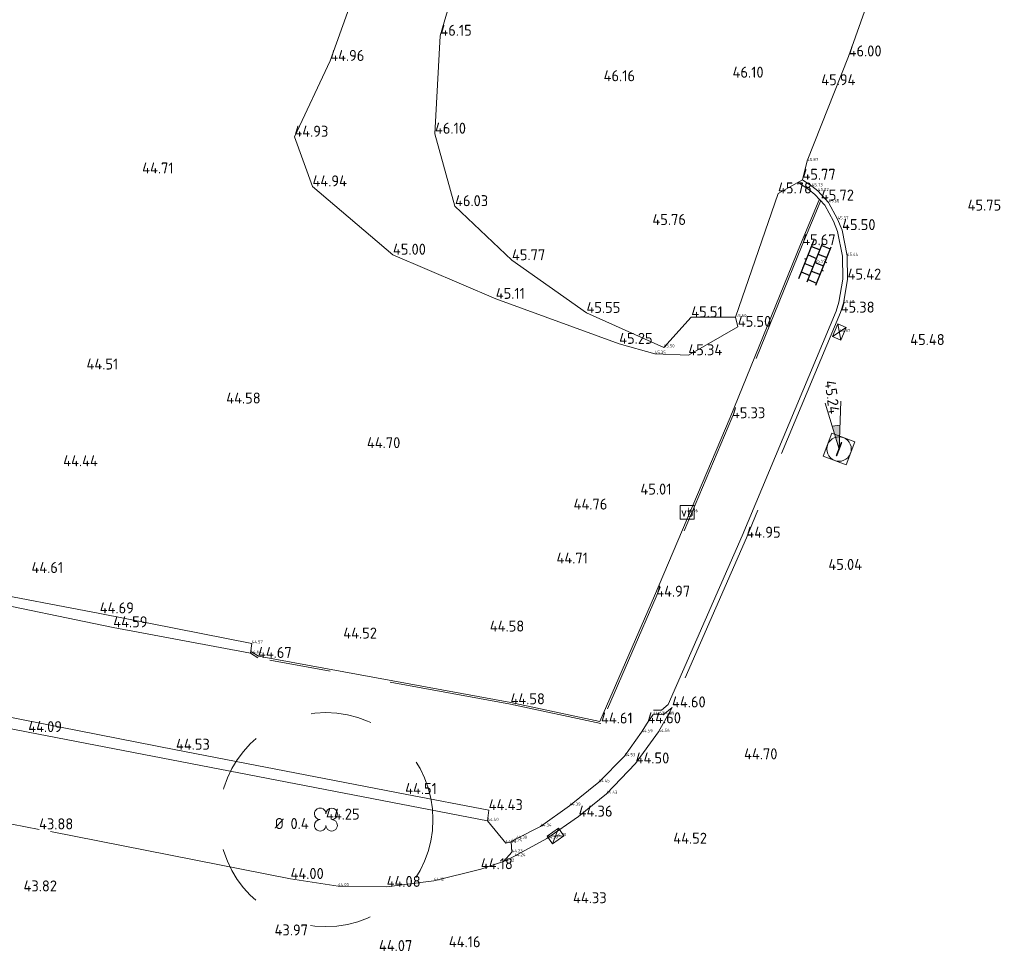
# Model space of a CAD drawing. Header units: metres. Extents: x 186395 to 186519, y 444379 to 444517.
# Tile 3 of 6: x 186458 to 186490, y 444411 to 444442. Entities that reach past the tile are written whole.
import ezdxf
from ezdxf.enums import TextEntityAlignment as Align

# ---------------------------------------------------------------- set-up
doc = ezdxf.new("R2010")
doc.units = ezdxf.units.M
for name, pattern in [('VH-OPSLUITBAND-SO', [10, 4, -2, 2, -2]), ('VH-RIJWIELPADBAND-SO', [20, 8, -2, 2, -2, 0, -2, 2, -2]), ('VH-TROTTOIRBAND-SO', [15, 5, -2, 2, -2, 2, -2]), ('ZZ-HIDDEN-SO', [4, 2, -2])]:
    doc.linetypes.add(name, pattern=pattern)
doc.layers.get('0').update_dxf_attribs({"lineweight": 25})
for name, color, linetype, lineweight in [('B-ME-GR-BOOM_BOOMKRUIN-S', 94, 'Continuous', 18), ('B-ME-GR-BOOM_KRUIN-G', 94, 'ZZ-HIDDEN-SO', 13), ('B-ME-GW-TALUD_KRUIN-G', 30, 'Continuous', 18), ('B-ME-IE-MEUBILAIR_WEGMEUBILAIR_VERKEERSBORD-S', 7, 'Continuous', 18), ('B-ME-IE-TERREINAFSCHEIDING_KUNSTMATIG_MUUR-G', 10, 'IE-TERREINAFSCHEIDING_KUNSTMATIG-SO', 18), ('B-ME-RI-DWA_RIOOLPUT-S', 20, 'Continuous', 18), ('B-ME-RI-PUTDEKSELHOOGTE-S-200', 7, 'Continuous', 18), ('B-ME-RI-STRAATKOLK-S', 7, 'Continuous', 18), ('B-ME-VH-KANTOPSLUITING_ACHTERKANTBAND-G', 250, 'Continuous', 13), ('B-ME-VH-KANTOPSLUITING_OPSLUITBAND_60-G', 150, 'VH-OPSLUITBAND-SO', 18), ('B-ME-VH-KANTOPSLUITING_RIJWIELPADBAND-G', 10, 'VH-RIJWIELPADBAND-SO', 18), ('B-ME-VH-KANTVERHARDING_TEGEL-G', 252, 'Continuous', 18), ('B-ME-VH-KLINKERS-G', 252, 'Continuous', 18), ('B-ME-VH-OPENVERHARDING_TEGEL-S', 252, 'Continuous', 25)]:
    doc.layers.add(name, color=color, linetype=linetype, lineweight=lineweight)
doc.layers.add('B-ME-GW-TALUD_TEEN-G', color=7, linetype='Continuous', lineweight=18, true_color=0xa35200)
doc.layers.add('B-ME-VH-KANTOPSLUITING_TROTTOIRBAND_130 150-G', color=6, linetype='VH-TROTTOIRBAND-SO', lineweight=18, true_color=0xff00ff)
doc.layers.add('X-XX-AL-HOOGTELABEL_VERBORGEN-T18', color=2, linetype='Continuous', lineweight=18, plot=False)
for name, color, linetype in [('X-XX-AL-MEETPUNT_DATA_HOOGTE-T18', 150, 'Continuous'), ('X-XX-GR-BOOM_HOOGTE-T', 94, 'Continuous'), ('X-XX-GR-BOOM_KRUINBREEDTE-T', 94, 'Continuous'), ('X-XX-GR-BOOM_SOORT-T', 94, 'Continuous'), ('X-XX-GR-BOOM_STAMDIAMETER-T', 94, 'Continuous')]:
    doc.layers.add(name, color=color, linetype=linetype)
doc.styles.add('NLCS-ISO', font='NLCS-ISO.ttf')
doc.styles.add('NLCS-ISO-ANNOTATIVE-T18', font='NLCS-ISO.ttf', dxfattribs={"height": 1.8})
doc.styles.add('NLCS-ISO-M200-T18', font='NLCS-ISO.ttf', dxfattribs={"height": 0.36})
doc.linetypes.add('IE-TERREINAFSCHEIDING_KUNSTMATIG-SO', pattern='A,4,[82,NLCS.SHX,S=0.75,R=90,X=0,Y=0],4,-2', length=10)

# ---------------------------------------------------------------- blocks, each defined once
blk = doc.blocks.new('SRI-PUT_INSPECTIE-SO')
at = {"flags": 128}
blk.add_lwpolyline([(-2, -2), (2, -2), (2, 2), (-2, 2)], close=True, dxfattribs=at)
blk.add_circle((0, 0), 2)
at = {"style": 'NLCS-ISO'}
blk.add_text('I', height=2.5, dxfattribs=at).set_placement((0, -0.01), align=Align.MIDDLE_CENTER)
blk = doc.blocks.new('SRI-STRAATKOLK-SO')
for p, q in [((-1.125, -0.75), (1.125, 0.75)), ((1.125, -0.75), (-1.125, 0.75))]:
    blk.add_line(p, q)
at = {"flags": 128}
blk.add_lwpolyline([(-1.125, -0.75), (1.125, -0.75), (1.125, 0.75), (-1.125, 0.75)], close=True, dxfattribs=at)
blk = doc.blocks.new('SVH-TEGEL-SO')
for p, q in [((-1.5, 1.62), (-1.5, 1.5)), ((0, 1.81), (0, 1.5)), ((1.5, 1.62), (1.5, 1.5)), ((-3.39, 1.5), (3.39, 1.5)), ((-3.39, 0), (3.39, 0)), ((-3, 0), (-3, -1.5)), ((-2.25, 1.5), (-2.25, 0)), ((-1.5, 0), (-1.5, -1.5)), ((-0.75, 1.5), (-0.75, 0)), ((0, 0), (0, -1.5)), ((0.75, 1.5), (0.75, 0)), ((1.5, 0), (1.5, -1.5)), ((2.25, 1.5), (2.25, 0)), ((3, 0), (3, -1.5)), ((-3.39, -1.5), (3.39, -1.5)), ((-0.75, -1.5), (-0.75, -1.77)), ((0.75, -1.5), (0.75, -1.77))]:
    blk.add_line(p, q)
blk = doc.blocks.new('SIE-WEG_VERKEERSBORD-SO')
at = {"color": 0, "linetype": 'ByBlock', "lineweight": 18}
blk.add_lwpolyline([(-1.125, -1.125), (1.125, -1.125), (1.125, 1.125), (-1.125, 1.125)], close=True, dxfattribs=at)
at = {"color": 0, "linetype": 'ByBlock', "lineweight": 18, "style": 'NLCS-ISO'}
blk.add_text('vb', height=1.5, dxfattribs=at).set_placement((0, 0), align=Align.MIDDLE_CENTER)
blk = doc.blocks.new('SGR-BOOM_GBKN_BESCHRIJVING-SO')
for centre, major_axis, start_param, end_param in [((-0.94, 0.94), (0.663, 0.663), 5.497787, 8.63938), ((-0.94, 0.94), (-0.663, 0.663), 0.785398, 2.356194), ((-0.94, -0.94), (0.663, 0.663), 0.785398, 2.356194), ((0.94, 0.94), (0.663, 0.663), 3.926991, 5.497787), ((-0.94, -0.94), (-0.663, 0.663), 0.785398, 3.926991), ((0.94, -0.94), (0.663, 0.663), 2.356194, 5.497787), ((0.94, -0.94), (-0.663, 0.663), 3.926991, 5.497787)]:
    blk.add_ellipse(centre, major_axis=major_axis, ratio=1, start_param=start_param, end_param=end_param)
at = {"extrusion": (0, 0, -1)}
blk.add_ellipse((0.94, 0.94), major_axis=(0.663, 0.663), ratio=1, start_param=3.926991, end_param=7.068583, dxfattribs=at)
at = {"layer": 'X-XX-GR-BOOM_HOOGTE-T', "ltscale": 0.1, "style": 'NLCS-ISO'}
blk.add_attdef('HOOGTE', text='', height=1.8, dxfattribs=at).set_placement((0.28, 3.67), align=Align.MIDDLE_RIGHT)
at = {"layer": 'X-XX-GR-BOOM_KRUINBREEDTE-T', "ltscale": 0.1, "style": 'NLCS-ISO'}
blk.add_attdef('KRUINBREEDTE', text='', height=1.8, dxfattribs=at).set_placement((0.28, 5.67), align=Align.MIDDLE_RIGHT)
at = {"layer": 'X-XX-GR-BOOM_SOORT-T', "ltscale": 0.1, "style": 'NLCS-ISO'}
blk.add_attdef('SOORT', text='', height=1.8, dxfattribs=at).set_placement((0.28, 9.69), align=Align.MIDDLE_RIGHT)
at = {"layer": 'X-XX-GR-BOOM_STAMDIAMETER-T', "ltscale": 0.1, "style": 'NLCS-ISO'}
blk.add_attdef('STAMDIAMETER', text='', height=1.8, dxfattribs=at).set_placement((0.28, 7.68), align=Align.MIDDLE_RIGHT)
blk = doc.blocks.new('SRI-PUTDEKSELHOOGTE-SO')
h = blk.add_hatch(color=256)
h.dxf.hatch_style = 1
h.paths.add_polyline_path([(3.02, 2.49), (0, 0), (3.66, 1.37)])
for p, q in [((0, 0), (6.04, 4.97)), ((0, 0), (7.32, 2.74)), ((3.02, 2.49), (3.66, 1.37))]:
    blk.add_line(p, q)
at = {"style": 'NLCS-ISO'}
blk.add_attdef('PUTHGT', text='', height=1.8, rotation=30, dxfattribs=at).set_placement((5.02, 2.93), align=Align.MIDDLE_LEFT)

msp = doc.modelspace()

# ---------------------------------------------------------------- linework, layer by layer
at = {"layer": 'B-ME-GR-BOOM_KRUIN-G'}
msp.add_circle((186468.234, 444415.582), 3.5, dxfattribs=at)
at = {"layer": 'B-ME-GW-TALUD_KRUIN-G'}
msp.add_lwpolyline([(186483.821, 444436.508), (186483.023, 444436.061), (186481.637, 444432.018), (186480.184, 444432.011), (186479.286, 444431.027), (186476.756, 444432.155), (186474.319, 444433.879), (186472.456, 444435.646), (186471.8, 444438.017), (186471.976, 444441.219), (186473.103, 444445.101)], dxfattribs=at)
at = {"layer": 'B-ME-GW-TALUD_TEEN-G'}
msp.add_lwpolyline([(186469.352, 444443.15), (186468.373, 444440.396), (186467.201, 444437.918), (186467.793, 444436.293), (186470.425, 444434.059), (186473.789, 444432.615), (186477.827, 444431.143), (186478.993, 444430.818), (186480.09, 444430.769), (186481.707, 444431.699), (186481.637, 444432.018)], dxfattribs=at)
at = {"layer": 'B-ME-IE-TERREINAFSCHEIDING_KUNSTMATIG_MUUR-G'}
for points in [[(186456.737, 444422.798), (186456.82, 444423.09), (186460.833, 444422.327), (186465.811, 444421.346), (186465.768, 444421.024), (186461.276, 444421.87)], [(186473.524, 444415.542), (186473.558, 444415.89), (186470.824, 444416.418), (186463.328, 444417.866), (186455.103, 444419.477), (186446.97, 444421.061), (186444.285, 444421.592), (186442.687, 444421.904), (186442.601, 444421.903), (186442.526, 444421.604), (186446.551, 444420.773), (186458.495, 444418.443)]]:
    msp.add_lwpolyline(points, close=True, dxfattribs=at)
at = {"layer": 'B-ME-VH-KANTOPSLUITING_ACHTERKANTBAND-G'}
for points in [[(186483.737, 444436.384), (186484.044, 444436.176), (186484.228, 444436.032), (186484.552, 444435.68), (186484.837, 444435.152), (186484.974, 444434.82), (186485.132, 444434.006), (186485.147, 444433.257), (186485.017, 444432.511), (186484.93, 444432.214), (186481.85, 444424.86), (186479.432, 444419.345), (186479.213, 444419.162), (186478.945, 444419.167)], [(186484.369, 444435.854), (186483.757, 444434.392), (186481.46, 444428.733), (186478.982, 444422.897), (186477.197, 444418.794), (186474.282, 444419.413), (186466.031, 444420.927), (186465.8, 444421.075)]]:
    msp.add_lwpolyline(points, dxfattribs=at)
at = {"layer": 'B-ME-VH-KANTOPSLUITING_OPSLUITBAND_60-G'}
msp.add_lwpolyline([(186484.424, 444435.831), (186483.812, 444434.369), (186481.515, 444428.71), (186479.037, 444422.873), (186477.232, 444418.725), (186474.27, 444419.354), (186466.009, 444420.87), (186465.768, 444421.024)], dxfattribs=at)
at = {"layer": 'B-ME-VH-KANTOPSLUITING_RIJWIELPADBAND-G'}
msp.add_lwpolyline([(186474.116, 444414.813), (186474.291, 444414.856), (186474.315, 444414.512), (186474.046, 444414.209), (186473.299, 444413.959), (186471.766, 444413.584), (186470.22, 444413.381), (186468.634, 444413.41), (186467.075, 444413.64), (186458.849, 444415.263), (186451.969, 444416.575), (186445.258, 444417.91), (186441.836, 444418.548), (186437.625, 444419.375), (186437.253, 444419.516), (186436.958, 444419.816), (186436.093, 444421.442), (186435.739, 444421.743), (186435.384, 444421.904), (186429.715, 444423.019), (186420.109, 444424.885), (186408.48, 444427.135), (186402.625, 444428.252)], dxfattribs=at)
at = {"layer": 'B-ME-VH-KANTOPSLUITING_TROTTOIRBAND_130 150-G'}
msp.add_lwpolyline([(186483.821, 444436.508), (186484.132, 444436.297), (186484.33, 444436.143), (186484.675, 444435.768), (186484.973, 444435.216), (186485.118, 444434.863), (186485.282, 444434.022), (186485.297, 444433.245), (186485.163, 444432.477), (186485.072, 444432.164), (186481.988, 444424.801), (186479.555, 444419.252), (186479.266, 444419.011), (186478.942, 444419.017)], dxfattribs=at)
at = {"layer": 'B-ME-VH-KANTVERHARDING_TEGEL-G'}
msp.add_lwpolyline([(186474.116, 444414.813), (186473.524, 444415.542)], dxfattribs=at)
at = {"layer": 'B-ME-VH-KLINKERS-G'}
for points in [[(186486.361, 444443.467), (186485.333, 444440.544), (186483.979, 444437.125), (186483.821, 444436.508)], [(186479.555, 444419.252), (186479.118, 444418.452), (186478.364, 444417.418), (186477.41, 444416.427), (186476.501, 444415.68), (186475.465, 444414.959), (186474.406, 444414.384), (186474.046, 444414.209)], [(186478.942, 444419.017), (186478.747, 444418.732), (186478.562, 444418.439), (186477.998, 444417.656), (186477.158, 444416.804), (186476.204, 444416.037), (186475.253, 444415.356), (186474.46, 444414.958), (186474.291, 444414.856)]]:
    msp.add_lwpolyline(points, dxfattribs=at)

# ---------------------------------------------------------------- block references
at = {"layer": 'B-ME-GR-BOOM_BOOMKRUIN-S'}
ref = msp.add_blockref('SGR-BOOM_GBKN_BESCHRIJVING-SO', (186468.234, 444415.582), dxfattribs=dict(at, xscale=0.2, yscale=0.2, zscale=0.2))
ref.add_attrib('STAMDIAMETER', '%%C 0.4', dxfattribs={"layer": 'X-XX-GR-BOOM_STAMDIAMETER-T', "ltscale": 0.1, "height": 0.36, "style": 'NLCS-ISO'}).set_placement((186467.669, 444415.454), align=Align.MIDDLE_RIGHT)
at = {"layer": 'B-ME-IE-MEUBILAIR_WEGMEUBILAIR_VERKEERSBORD-S', "xscale": 0.2, "yscale": 0.2, "zscale": 0.2}
msp.add_blockref('SIE-WEG_VERKEERSBORD-SO', (186480.052, 444425.636), dxfattribs=at)
at = {"layer": 'B-ME-RI-DWA_RIOOLPUT-S', "xscale": 0.2, "yscale": 0.2, "zscale": 0.2, "rotation": 339.1172649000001}
msp.add_blockref('SRI-PUT_INSPECTIE-SO', (186485.019, 444427.702), dxfattribs=at)
at = {"layer": 'B-ME-RI-PUTDEKSELHOOGTE-S-200'}
ref = msp.add_blockref('SRI-PUTDEKSELHOOGTE-SO', (186485.019, 444427.702), dxfattribs=dict(at, xscale=0.2, yscale=0.2, zscale=0.2, rotation=67.28632873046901))
ref.add_attrib('PUTHGT', '45.24', dxfattribs={"layer": '0', "height": 0.36, "rotation": 97.2863, "style": 'NLCS-ISO', "text_generation_flag": 6}).set_placement((186484.866, 444428.854), align=Align.MIDDLE_RIGHT)
at = {"layer": 'B-ME-RI-STRAATKOLK-S', "xscale": 0.2, "yscale": 0.2, "zscale": 0.2}
for p, rotation in [((186485.029, 444431.529), 66.91762490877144), ((186475.746, 444415.045), 35.12252808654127)]:
    msp.add_blockref('SRI-STRAATKOLK-SO', p, dxfattribs=dict(at, rotation=rotation))
at = {"layer": 'B-ME-VH-OPENVERHARDING_TEGEL-S', "xscale": 0.2, "yscale": 0.2, "zscale": 0.2, "rotation": 68.22316386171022}
msp.add_blockref('SVH-TEGEL-SO', (186484.23, 444433.801), dxfattribs=at)

# ---------------------------------------------------------------- texts
at = {"layer": 'X-XX-AL-HOOGTELABEL_VERBORGEN-T18', "style": 'NLCS-ISO-M200-T18'}
for s, p in [('45.87', (186483.979, 444437.125)), ('45.73', (186484.132, 444436.297)), ('45.72', (186484.33, 444436.143)), ('45.66', (186484.675, 444435.768)), ('45.57', (186484.973, 444435.216)), ('45.44', (186485.282, 444434.022)), ('45.59', (186484.23, 444433.801)), ('45.40', (186485.163, 444432.477)), ('45.60', (186481.637, 444432.018)), ('45.37', (186485.029, 444431.529)), ('45.35', (186478.993, 444430.818)), ('45.50', (186479.286, 444431.027)), ('45.06', (186480.052, 444425.636)), ('44.57', (186465.811, 444421.346)), ('44.64', (186465.768, 444421.024)), ('44.62', (186478.942, 444419.017)), ('44.59', (186479.266, 444419.011)), ('44.59', (186478.562, 444418.439)), ('44.56', (186479.118, 444418.452)), ('44.53', (186477.998, 444417.656)), ('44.45', (186477.158, 444416.804)), ('44.43', (186477.41, 444416.427)), ('44.39', (186476.204, 444416.037)), ('44.40', (186473.524, 444415.542)), ('44.34', (186475.253, 444415.356)), ('44.30', (186475.746, 444415.045)), ('44.24', (186474.116, 444414.813)), ('44.25', (186474.291, 444414.856)), ('44.30', (186474.46, 444414.958)), ('44.30', (186475.465, 444414.959)), ('44.23', (186474.315, 444414.512)), ('44.24', (186474.406, 444414.384)), ('44.22', (186474.046, 444414.209)), ('44.05', (186468.634, 444413.41)), ('44.12', (186471.766, 444413.584))]:
    msp.add_text(s, height=0.1, dxfattribs=at).set_placement(p)
at = {"layer": 'X-XX-AL-MEETPUNT_DATA_HOOGTE-T18', "style": 'NLCS-ISO-ANNOTATIVE-T18'}
for s, p in [('46.15', (186471.976, 444441.219)), ('46.00', (186485.333, 444440.544)), ('44.96', (186468.373, 444440.396)), ('46.16', (186477.318, 444439.732)), ('46.10', (186481.536, 444439.849)), ('45.94', (186484.437, 444439.603)), ('46.10', (186471.8, 444438.017)), ('44.93', (186467.201, 444437.918)), ('44.71', (186462.222, 444436.715)), ('45.77', (186483.821, 444436.508)), ('44.94', (186467.793, 444436.293)), ('45.78', (186483.023, 444436.061)), ('45.72', (186484.424, 444435.831)), ('46.03', (186472.456, 444435.646)), ('45.75', (186489.225, 444435.502)), ('45.76', (186478.913, 444435.031)), ('45.50', (186485.118, 444434.863)), ('45.67', (186483.812, 444434.369)), ('45.00', (186470.425, 444434.059)), ('45.77', (186474.319, 444433.879)), ('45.42', (186485.297, 444433.245)), ('45.11', (186473.789, 444432.615)), ('45.55', (186476.756, 444432.155)), ('45.38', (186485.072, 444432.164)), ('45.51', (186480.184, 444432.011)), ('45.50', (186481.707, 444431.699)), ('45.25', (186477.827, 444431.143)), ('45.48', (186487.348, 444431.103)), ('45.34', (186480.09, 444430.769)), ('44.51', (186460.401, 444430.304)), ('44.58', (186464.972, 444429.191)), ('45.33', (186481.515, 444428.71)), ('44.70', (186469.575, 444427.731)), ('44.44', (186459.639, 444427.139)), ('45.01', (186478.521, 444426.212)), ('44.76', (186476.335, 444425.723)), ('44.95', (186481.988, 444424.801)), ('44.71', (186475.776, 444423.958)), ('44.61', (186458.599, 444423.648)), ('45.04', (186484.67, 444423.748)), ('44.97', (186479.037, 444422.873)), ('44.69', (186460.833, 444422.327)), ('44.59', (186461.276, 444421.87)), ('44.58', (186473.594, 444421.732)), ('44.52', (186468.802, 444421.504)), ('44.67', (186466.009, 444420.87)), ('44.58', (186474.27, 444419.354)), ('44.60', (186479.555, 444419.252)), ('44.61', (186477.232, 444418.725)), ('44.60', (186478.747, 444418.732)), ('44.09', (186458.495, 444418.443)), ('44.53', (186463.328, 444417.866)), ('44.50', (186478.364, 444417.418)), ('44.70', (186481.912, 444417.553)), ('44.51', (186470.824, 444416.418)), ('44.43', (186473.558, 444415.89)), ('44.25', (186468.234, 444415.582)), ('44.36', (186476.501, 444415.68)), ('43.88', (186458.849, 444415.263)), ('44.52', (186479.597, 444414.793)), ('44.18', (186473.299, 444413.959)), ('44.00', (186467.075, 444413.64)), ('43.82', (186458.341, 444413.233)), ('44.08', (186470.22, 444413.381)), ('44.33', (186476.317, 444412.847)), ('43.97', (186466.553, 444411.793)), ('44.07', (186469.967, 444411.281)), ('44.16', (186472.254, 444411.407))]:
    msp.add_text(s, height=0.36, dxfattribs=at).set_placement(p)

doc.saveas('drawing.dxf')
